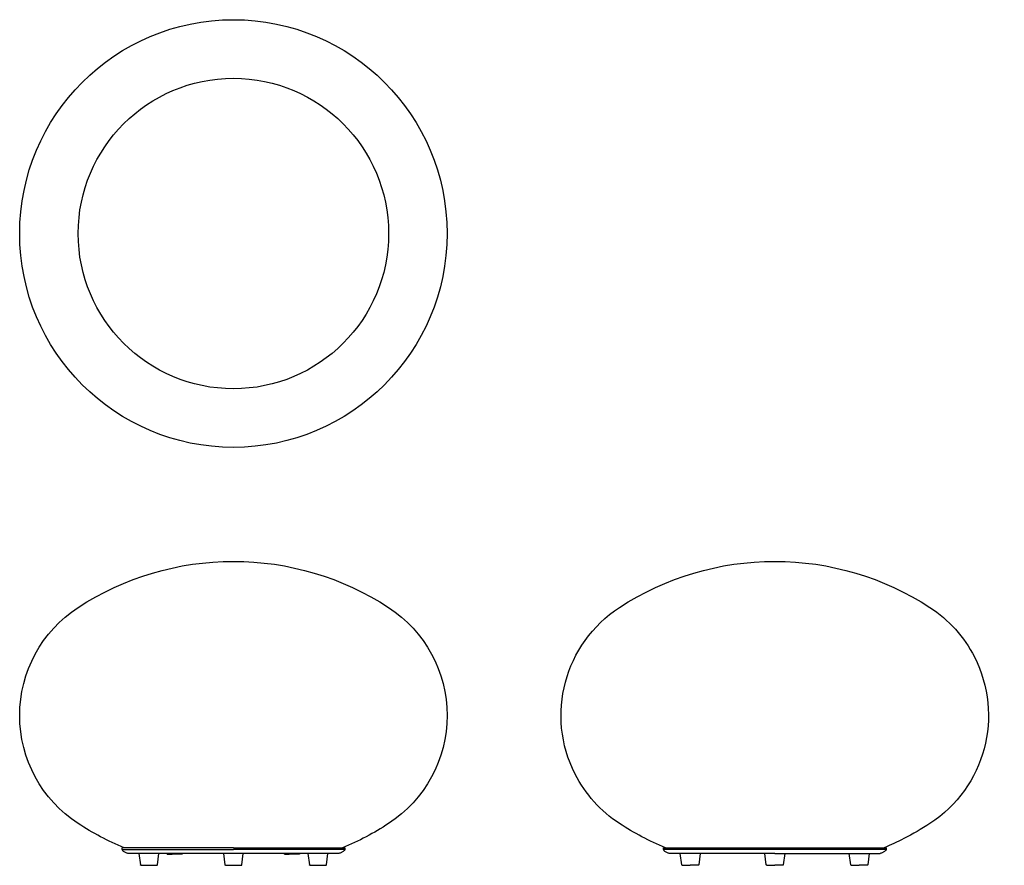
# Model space of a CAD drawing. Extents: x 529 to 1025, y 466 to 892.
import ezdxf

# ---------------------------------------------------------------- set-up
doc = ezdxf.new("R2010")
doc.units = 0
doc.header["$MEASUREMENT"] = 0
doc.layers.add('MAKE2D$VISIBILE$CURVE', color=7, linetype='CONTINUOUS')

msp = doc.modelspace()

# ---------------------------------------------------------------- linework, layer by layer
at = {"layer": 'MAKE2D$VISIBILE$CURVE', "color": 7}
for p, q in [((581.88, 475.24), (580.84, 475.24)), ((580.84, 474.44), (580.84, 475.24)), ((580.84, 474.44), (580.85, 474.44)), ((580.85, 474.44), (636.84, 474.44)), ((583.18, 472.57), (581.56, 473.38)), ((636.84, 475.24), (581.88, 475.24)), ((589.34, 472.44), (583.76, 472.44)), ((599.34, 472.44), (589.34, 472.44)), ((589.34, 472.44), (590.05, 466.7)), ((598.64, 466.7), (599.34, 472.44)), ((603.58, 472.44), (599.34, 472.44)), ((611.11, 472.44), (603.58, 472.44)), ((603.58, 471.96), (603.58, 472.44)), ((603.58, 471.96), (606.07, 471.96)), ((611.11, 471.96), (606.07, 471.96)), ((631.84, 472.44), (611.11, 472.44)), ((611.11, 472.44), (611.11, 471.96)), ((641.84, 472.44), (631.84, 472.44)), ((631.84, 472.44), (632.55, 466.7)), ((636.84, 475.24), (691.81, 475.24)), ((692.84, 474.44), (636.84, 474.44)), ((641.14, 466.7), (641.84, 472.44)), ((662.58, 472.44), (641.84, 472.44)), ((670.11, 472.44), (662.58, 472.44)), ((662.58, 471.96), (662.58, 472.44)), ((662.58, 471.96), (664.86, 471.96)), ((670.11, 471.96), (664.86, 471.96)), ((674.34, 472.44), (670.11, 472.44)), ((670.11, 472.44), (670.11, 471.96)), ((684.34, 472.44), (674.34, 472.44)), ((674.34, 472.44), (675.05, 466.7)), ((683.64, 466.7), (684.34, 472.44)), ((689.93, 472.44), (684.34, 472.44)), ((692.12, 473.38), (690.51, 472.57)), ((691.81, 475.24), (692.84, 475.24)), ((692.84, 475.24), (692.84, 474.44)), ((692.84, 474.44), (692.84, 474.44)), ((853.16, 475.24), (854.19, 475.24)), ((853.16, 474.44), (853.16, 475.24)), ((965.15, 474.44), (853.16, 474.44)), ((853.16, 474.44), (853.16, 474.44)), ((855.49, 472.57), (853.88, 473.38)), ((854.19, 475.24), (964.12, 475.24)), ((861.66, 472.44), (856.07, 472.44)), ((871.66, 472.44), (861.66, 472.44)), ((862.36, 466.7), (861.66, 472.44)), ((871.66, 472.44), (870.95, 466.7)), ((904.16, 472.44), (871.66, 472.44)), ((909.16, 472.44), (904.16, 472.44)), ((904.86, 466.7), (904.16, 472.44)), ((909.16, 472.44), (914.16, 472.44)), ((914.16, 472.44), (913.45, 466.7)), ((914.16, 472.44), (946.66, 472.44)), ((946.66, 472.44), (956.66, 472.44)), ((947.36, 466.7), (946.66, 472.44)), ((956.66, 472.44), (955.95, 466.7)), ((956.66, 472.44), (962.24, 472.44)), ((964.44, 473.38), (962.82, 472.57)), ((964.12, 475.24), (965.16, 475.24)), ((965.16, 474.44), (965.15, 474.44)), ((965.16, 475.24), (965.16, 474.44)), ((590.35, 466.44), (598.34, 466.44)), ((632.85, 466.44), (640.84, 466.44)), ((675.35, 466.44), (683.34, 466.44)), ((862.66, 466.44), (866.66, 466.44)), ((870.65, 466.44), (866.66, 466.44)), ((905.16, 466.44), (909.16, 466.44)), ((913.15, 466.44), (909.16, 466.44)), ((947.66, 466.44), (951.66, 466.44)), ((955.65, 466.44), (951.66, 466.44))]:
    msp.add_line(p, q, dxfattribs=at)
at = {"layer": 'MAKE2D$VISIBILE$CURVE', "color": 7, "extrusion": (0, 0, -1)}
for centre, radius, start, end in [((-636.84, 784.06), 107.5, 360, 90), ((-636.84, 784.06), 107.5, 90, 180), ((-636.84, 784.06), 78.06, 360, 180), ((-636.84, 784.06), 107.5, 270, 360), ((-636.84, 784.06), 78.06, 180, 0), ((-636.84, 784.06), 107.5, 180, 270), ((-636.84, 476.25), 143, 56.914, 90), ((-636.84, 476.25), 143, 90, 123.086), ((-909.16, 476.25), 143, 56.914, 90), ((-909.16, 476.25), 143, 90, 123.086), ((-594.17, 541.75), 64.82, 303.086, 56.914), ((-679.52, 541.75), 64.82, 123.086, 236.914), ((-866.48, 541.75), 64.82, 333, 56.914), ((-951.83, 541.75), 64.82, 123.086, 153), ((-951.83, 541.75), 64.82, 153, 236.914), ((-866.48, 541.75), 64.82, 303.086, 333), ((-636.84, 607.25), 143, 292.6052, 303.086), ((-636.84, 607.25), 143, 236.914, 247.3948), ((-909.16, 607.25), 143, 292.6052, 303.086), ((-909.16, 607.25), 143, 236.914, 243), ((-909.16, 607.25), 143, 243, 247.3948), ((-583.76, 473.74), 1.3, 270, 296.5651), ((-689.93, 473.74), 1.3, 243.4349, 270), ((-691.54, 474.55), 1.3, 184.8104, 243.4349), ((-856.07, 473.74), 1.3, 270, 296.5651), ((-962.24, 473.74), 1.3, 243.4349, 270), ((-963.86, 474.55), 1.3, 184.8104, 243.4349), ((-590.35, 466.74), 0.3, 270, 353), ((-632.85, 466.74), 0.3, 270, 353), ((-675.35, 466.74), 0.3, 270, 353), ((-862.66, 466.74), 0.3, 270, 353), ((-870.65, 466.74), 0.3, 187, 270), ((-905.16, 466.74), 0.3, 270, 353), ((-913.15, 466.74), 0.3, 187, 270), ((-947.66, 466.74), 0.3, 270, 353), ((-955.65, 466.74), 0.3, 187, 270)]:
    msp.add_arc(centre, radius, start, end, dxfattribs=at)
at = {"layer": 'MAKE2D$VISIBILE$CURVE', "color": 7}
for centre, radius, start, end in [((582.14, 474.55), 1.3, 184.8104, 243.4349), ((854.46, 474.55), 1.3, 184.8104, 243.4349), ((598.34, 466.74), 0.3, 270, 353), ((640.84, 466.74), 0.3, 270, 353), ((683.34, 466.74), 0.3, 270, 353)]:
    msp.add_arc(centre, radius, start, end, dxfattribs=at)

doc.saveas('drawing.dxf')
